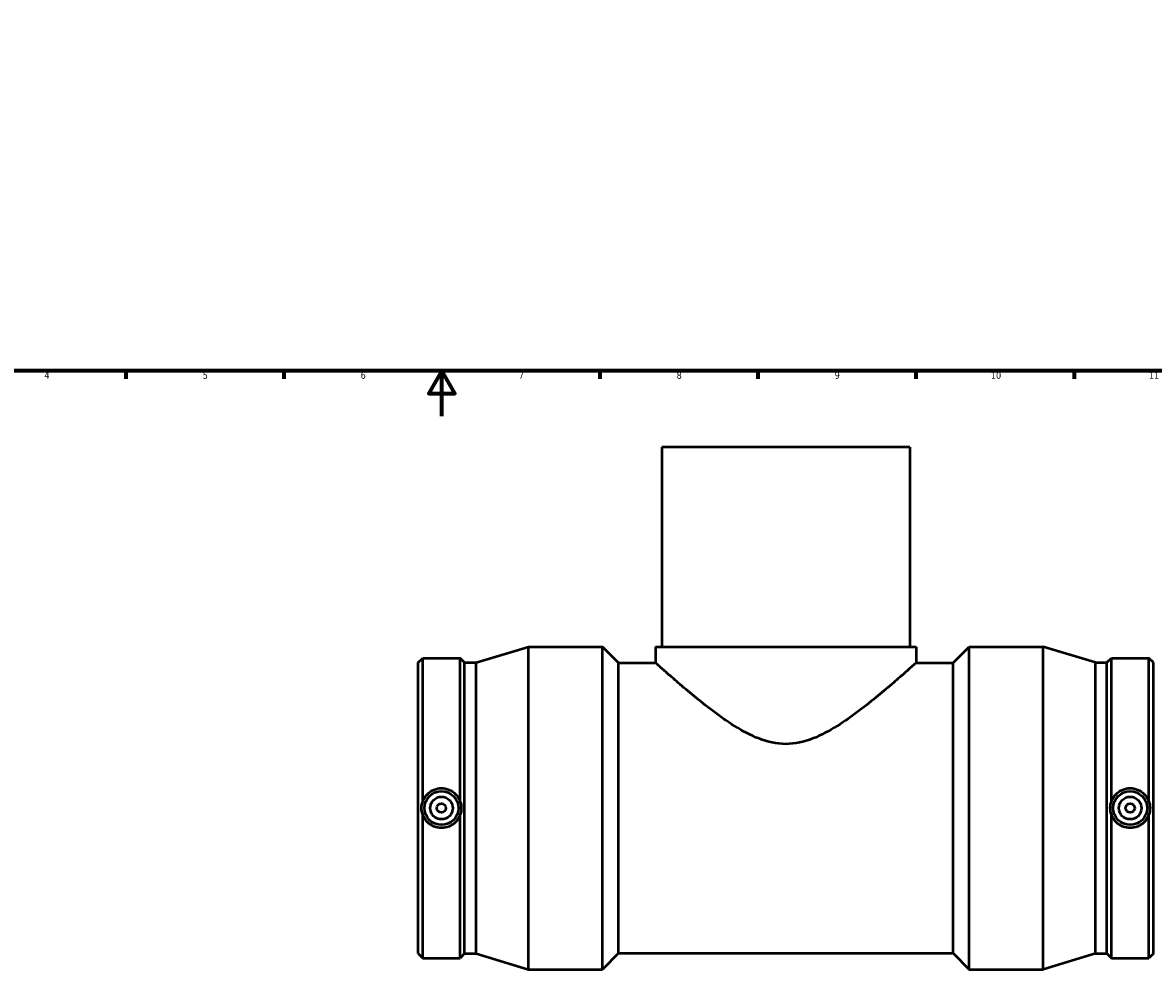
# Model space of a CAD drawing. Header units: millimetres. Extents: x -193 to 1544, y -245 to 1594.
# Tile 2 of 7: x 235 to 736, y -245 to 174. Entities that reach past the tile are written whole.
import ezdxf

# ---------------------------------------------------------------- set-up
doc = ezdxf.new("R2010")
doc.units = ezdxf.units.MM
doc.layers.add('Border (ANSI)', color=7, linetype='Continuous', lineweight=70)
doc.layers.add('Visible (ANSI)', color=7, linetype='Continuous', lineweight=50)
doc.styles.add('Note Text (ANSI)', font='tahoma.ttf')

# ---------------------------------------------------------------- blocks, each defined once
blk = doc.blocks.new('Borders Default Border')
at = {"layer": 'Border (ANSI)'}
for p, q in [((280.33, 20), (280.33, 16.55)), ((350.42, 20), (350.42, 16.55)), ((490.58, 20), (490.58, 16.55)), ((560.67, 20), (560.67, 16.55)), ((630.75, 20), (630.75, 16.55)), ((700.83, 20), (700.83, 16.55))]:
    blk.add_line(p, q, dxfattribs=at)
at = {"layer": 'Border (ANSI)', "flags": 128}
for points in [[(20, 20), (20, 574), (821, 574), (821, 20), (20, 20)], [(420.5, 0), (420.5, 20), (414.73, 10), (426.27, 10), (420.5, 20)]]:
    blk.add_lwpolyline(points, dxfattribs=at)
at = {"layer": 'Border (ANSI)', "color": 230, "true_color": 0xff0080, "attachment_point": 7, "style": 'Note Text (ANSI)'}
for s, insert, char_height in [('4', (244.23, 16.55), 3.05), ('5', (314.48, 16.49), 3.05), ('6', (384.49, 16.49), 3.05), ('7', (454.6, 16.55), 3.05), ('8', (524.63, 16.48), 3.05), ('9', (594.7, 16.49), 3.05), ('10', (663.96, 16.49), 3.048), ('11', (734.04, 16.55), 3.048)]:
    blk.add_mtext(s, dxfattribs=dict(at, insert=insert, char_height=char_height))

msp = doc.modelspace()

# ---------------------------------------------------------------- linework, layer by layer
at = {"layer": 'Visible (ANSI)'}
for p, q in [((628.031, -13.721), (518.031, -13.721)), ((518.031, -13.721), (518.031, -102.221)), ((628.031, -13.721), (628.031, -102.221)), ((435.769, -109.221), (458.931, -102.221)), ((458.931, -245.221), (458.931, -102.221)), ((458.931, -102.221), (491.716, -102.221)), ((491.716, -245.221), (491.716, -102.221)), ((498.866, -109.371), (491.716, -102.221)), ((515.281, -102.221), (630.781, -102.221)), ((515.281, -102.221), (515.281, -109.371)), ((630.781, -102.221), (630.781, -109.371)), ((647.196, -109.371), (654.346, -102.221)), ((654.346, -245.221), (654.346, -102.221)), ((654.346, -102.221), (687.131, -102.221)), ((687.131, -245.221), (687.131, -102.221)), ((710.294, -109.221), (687.131, -102.221)), ((410.031, -109.221), (412.026, -107.226)), ((410.031, -238.221), (410.031, -109.221)), ((412.026, -170.876), (412.026, -107.226)), ((412.026, -107.226), (428.626, -107.226)), ((428.626, -170.876), (428.626, -107.226)), ((430.621, -109.221), (428.626, -107.226)), ((430.621, -238.221), (430.621, -109.221)), ((430.621, -109.221), (435.769, -109.221)), ((435.769, -238.221), (435.769, -109.221)), ((498.866, -238.071), (498.866, -109.371)), ((498.866, -109.371), (515.281, -109.371)), ((630.781, -109.371), (647.196, -109.371)), ((647.196, -238.071), (647.196, -109.371)), ((710.294, -238.221), (710.294, -109.221)), ((710.294, -109.221), (715.441, -109.221)), ((715.441, -109.221), (717.436, -107.226)), ((715.441, -238.221), (715.441, -109.221)), ((717.436, -170.876), (717.436, -107.226)), ((717.436, -107.226), (734.036, -107.226)), ((734.036, -170.876), (734.036, -107.226)), ((736.031, -109.221), (734.036, -107.226)), ((736.031, -238.221), (736.031, -109.221)), ((412.026, -240.216), (412.026, -176.567)), ((428.626, -240.216), (428.626, -176.567)), ((717.436, -240.216), (717.436, -176.567)), ((734.036, -240.216), (734.036, -176.567)), ((410.031, -238.221), (412.026, -240.216)), ((412.026, -240.216), (428.626, -240.216)), ((430.621, -238.221), (428.626, -240.216)), ((430.621, -238.221), (435.769, -238.221)), ((435.769, -238.221), (458.931, -245.221)), ((498.866, -238.071), (491.716, -245.221)), ((498.866, -238.071), (647.196, -238.071)), ((647.196, -238.071), (654.346, -245.221)), ((710.294, -238.221), (687.131, -245.221)), ((710.294, -238.221), (715.441, -238.221)), ((715.441, -238.221), (717.436, -240.216)), ((717.436, -240.216), (734.036, -240.216)), ((736.031, -238.221), (734.036, -240.216)), ((458.931, -245.221), (491.716, -245.221)), ((654.346, -245.221), (687.131, -245.221))]:
    msp.add_line(p, q, dxfattribs=at)
for centre, radius in [((420.326, -173.721), 7.5), ((420.326, -173.721), 5), ((725.736, -173.721), 7.5), ((725.736, -173.721), 5), ((420.326, -173.721), 2), ((725.736, -173.721), 2)]:
    msp.add_circle(centre, radius, dxfattribs=at)
for points, knots in [([(630.781, -109.371), (630.781, -109.371), (630.382, -109.731), (628.789, -111.154), (627.596, -112.218), (624.553, -114.901), (622.7, -116.522), (618.546, -120.089), (616.246, -122.034), (611.307, -126.09), (608.462, -128.366), (602.344, -132.966), (599.073, -135.291), (592.216, -139.564), (588.641, -141.51), (581.143, -144.401), (577.217, -145.334), (568.845, -145.334), (564.92, -144.401), (557.422, -141.51), (553.846, -139.564), (546.989, -135.291), (543.719, -132.966), (537.601, -128.366), (534.756, -126.09), (529.816, -122.034), (527.516, -120.089), (523.363, -116.522), (521.509, -114.901), (518.466, -112.218), (517.274, -111.154), (515.681, -109.731), (515.281, -109.371), (515.281, -109.371)], [9.6936601, 9.6936601, 9.6936601, 9.6936601, 10.8611923, 10.8611923, 12.0287246, 12.0287246, 13.1962568, 13.1962568, 14.3637891, 14.3637891, 15.6196718, 15.6196718, 16.8755546, 16.8755546, 18.1314374, 18.1314374, 19.3873201, 19.3873201, 20.6432029, 20.6432029, 21.8990857, 21.8990857, 23.1549685, 23.1549685, 24.4108512, 24.4108512, 25.5783835, 25.5783835, 26.7459157, 26.7459157, 27.913448, 27.913448, 29.0809802, 29.0809802, 29.0809802, 29.0809802]), ([(412.026, -170.876), (412.086, -170.7), (412.151, -170.525), (412.667, -169.269), (413.339, -168.279), (414.892, -166.711), (415.877, -166.03), (418.041, -165.124), (419.22, -164.901), (420.326, -164.901), (421.433, -164.901), (422.611, -165.124), (424.775, -166.03), (425.761, -166.711), (427.314, -168.279), (427.985, -169.269), (428.501, -170.525), (428.567, -170.7), (428.626, -170.876)], [4.2593867, 4.2593867, 4.2593867, 4.2593867, 4.3119729, 4.3119729, 4.6434548, 4.6434548, 4.9753881, 4.9753881, 5.3073214, 5.3073214, 5.3073214, 5.6392547, 5.6392547, 5.9711879, 5.9711879, 6.3026698, 6.3026698, 6.3552561, 6.3552561, 6.3552561, 6.3552561]), ([(717.436, -170.876), (717.496, -170.7), (717.561, -170.525), (718.077, -169.269), (718.749, -168.279), (720.302, -166.711), (721.287, -166.03), (723.451, -165.124), (724.63, -164.901), (726.843, -164.901), (728.021, -165.124), (730.185, -166.03), (731.171, -166.711), (732.724, -168.279), (733.395, -169.269), (733.911, -170.525), (733.977, -170.7), (734.036, -170.876)], [1.605726, 1.605726, 1.605726, 1.605726, 1.6583122, 1.6583122, 1.9897942, 1.9897942, 2.3217274, 2.3217274, 2.6536607, 2.6536607, 2.985594, 2.985594, 3.3175272, 3.3175272, 3.6490091, 3.6490091, 3.7015954, 3.7015954, 3.7015954, 3.7015954]), ([(412.026, -176.567), (412.023, -176.558), (412.02, -176.55), (411.687, -175.649), (411.512, -174.663), (411.512, -172.779), (411.687, -171.793), (412.02, -170.893), (412.023, -170.884), (412.026, -170.876)], [1.55352817, 1.55352817, 1.55352817, 1.55352817, 1.55621532, 1.55621532, 1.838747, 1.838747, 2.12127868, 2.12127868, 2.12396583, 2.12396583, 2.12396583, 2.12396583]), ([(428.626, -170.876), (428.63, -170.884), (428.633, -170.893), (428.966, -171.793), (429.14, -172.779), (429.14, -174.663), (428.966, -175.649), (428.633, -176.55), (428.63, -176.558), (428.626, -176.567)], [1.55352817, 1.55352817, 1.55352817, 1.55352817, 1.55621532, 1.55621532, 1.838747, 1.838747, 2.12127868, 2.12127868, 2.12396583, 2.12396583, 2.12396583, 2.12396583]), ([(717.436, -176.567), (717.433, -176.558), (717.43, -176.55), (717.097, -175.649), (716.922, -174.663), (716.922, -172.779), (717.097, -171.793), (717.43, -170.893), (717.433, -170.884), (717.436, -170.876)], [1.55352817, 1.55352817, 1.55352817, 1.55352817, 1.55621532, 1.55621532, 1.838747, 1.838747, 2.12127868, 2.12127868, 2.12396583, 2.12396583, 2.12396583, 2.12396583]), ([(734.036, -170.876), (734.04, -170.884), (734.043, -170.893), (734.376, -171.793), (734.55, -172.779), (734.55, -174.663), (734.376, -175.649), (734.043, -176.55), (734.04, -176.558), (734.036, -176.567)], [1.55352817, 1.55352817, 1.55352817, 1.55352817, 1.55621532, 1.55621532, 1.838747, 1.838747, 2.12127868, 2.12127868, 2.12396583, 2.12396583, 2.12396583, 2.12396583]), ([(428.626, -176.567), (428.567, -176.743), (428.501, -176.917), (427.985, -178.173), (427.314, -179.164), (425.761, -180.731), (424.775, -181.413), (422.611, -182.318), (421.433, -182.542), (419.22, -182.542), (418.041, -182.318), (415.877, -181.413), (414.892, -180.731), (413.339, -179.164), (412.667, -178.173), (412.151, -176.917), (412.086, -176.743), (412.026, -176.567)], [1.605726, 1.605726, 1.605726, 1.605726, 1.6583122, 1.6583122, 1.9897942, 1.9897942, 2.3217274, 2.3217274, 2.6536607, 2.6536607, 2.985594, 2.985594, 3.3175272, 3.3175272, 3.6490091, 3.6490091, 3.7015954, 3.7015954, 3.7015954, 3.7015954]), ([(734.036, -176.567), (733.977, -176.743), (733.911, -176.917), (733.395, -178.173), (732.724, -179.164), (731.171, -180.731), (730.185, -181.413), (728.021, -182.318), (726.843, -182.542), (725.736, -182.542), (724.63, -182.542), (723.451, -182.318), (721.287, -181.413), (720.302, -180.731), (718.749, -179.164), (718.077, -178.173), (717.561, -176.917), (717.496, -176.743), (717.436, -176.567)], [4.2593867, 4.2593867, 4.2593867, 4.2593867, 4.3119729, 4.3119729, 4.6434548, 4.6434548, 4.9753881, 4.9753881, 5.3073214, 5.3073214, 5.3073214, 5.6392547, 5.6392547, 5.9711879, 5.9711879, 6.3026698, 6.3026698, 6.3552561, 6.3552561, 6.3552561, 6.3552561])]:
    msp.add_open_spline(points, degree=3, knots=knots, dxfattribs=at)

# ---------------------------------------------------------------- block references
msp.add_blockref('Borders Default Border', (0, 0))

doc.saveas('drawing.dxf')
